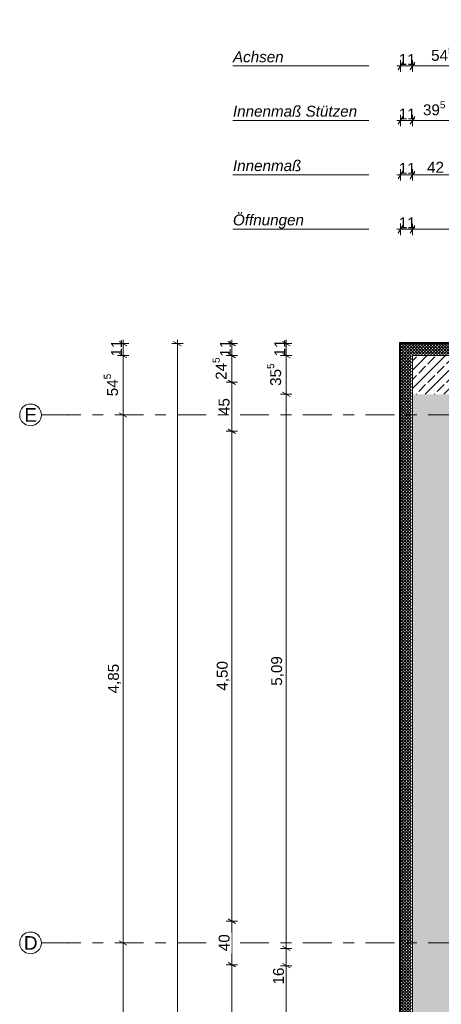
# Model space of a CAD drawing. Header units: metres. Extents: x -3.6 to 84.5, y -11 to 16.8.
# Tile 5 of 78: x -3.6 to 0.3, y 7.7 to 16.8. Entities that reach past the tile are written whole.
import ezdxf

# ---------------------------------------------------------------- set-up
doc = ezdxf.new("R2010")
doc.units = ezdxf.units.M
doc.header["$MEASUREMENT"] = 0
doc.linetypes.add('Strichlinie doppelt', pattern=[0.546806, 0.264583, -0.105833, 0.070556, -0.105833])
doc.linetypes.add('Wipeout_Contour', pattern=[1, 0, -1])
for name, color, linetype in [('152 - Bemaßung_ Beschriftung.Ausbau', 7, 'Continuous'), ('451 - Universal.Achsen Raster', 7, 'Continuous'), ('603 - Struktur.Bodenplatte_ Decke Roh', 7, 'Continuous'), ('604 - Struktur.Wand Aussen', 7, 'Continuous')]:
    doc.layers.add(name, color=color, linetype=linetype)
doc.styles.add('ERSTELLTER_STIL_2', font='txt')
doc.styles.add('ERSTELLTER_STIL_3', font='txt')
doc.dimstyles.new('ERSTELLTER_STIL__1', dxfattribs={"dimtxt": 0.1, "dimasz": 0.0532, "dimexe": 0.18, "dimexo": 0.0625, "dimgap": 0, "dimtad": 1, "dimtih": 1, "dimtoh": 1, "dimzin": 0, "dimdsep": 46, "dimtxsty": 'ERSTELLTER_STIL_2', "dimblk": 'ARROWHEAD_2', "dimblk1": 'ARROWHEAD_2', "dimblk2": 'ARROWHEAD_2', "dimcen": 0.09, "dimse1": 1, "dimse2": 1, "dimclrd": 7, "dimclre": 7, "dimclrt": 7, "dimazin": 0, "dimtfac": 1, "dimtdec": 4, "dimtmove": 0, "dimatfit": 3, "dimfxl": 1, "dimtolj": 1, "dimtzin": 0, "dimarcsym": 0})
doc.dimstyles.new('ERSTELLTER_STIL__10', dxfattribs={"dimtxt": 0.1, "dimasz": 0.0532, "dimexe": 0.18, "dimexo": 0.0625, "dimgap": 0, "dimtad": 1, "dimtih": 1, "dimtoh": 1, "dimzin": 0, "dimdsep": 46, "dimtxsty": 'ERSTELLTER_STIL_2', "dimblk": 'ARROWHEAD_2', "dimblk1": 'ARROWHEAD_2', "dimblk2": 'ARROWHEAD_2', "dimcen": 0.09, "dimse1": 1, "dimse2": 1, "dimclrd": 256, "dimclre": 256, "dimclrt": 256, "dimazin": 0, "dimtfac": 1, "dimtdec": 4, "dimtmove": 2, "dimatfit": 3, "dimfxl": 1, "dimtolj": 1, "dimtzin": 0, "dimarcsym": 0})
doc.dimstyles.new('ERSTELLTER_STIL__11', dxfattribs={"dimtxt": 0.1, "dimasz": 0.0532, "dimexe": 0.18, "dimexo": 0.0625, "dimgap": 0, "dimtad": 1, "dimtih": 1, "dimtoh": 1, "dimzin": 0, "dimdsep": 46, "dimtxsty": 'ERSTELLTER_STIL_2', "dimblk": 'ARROWHEAD_2', "dimblk1": 'ARROWHEAD_2', "dimblk2": 'ARROWHEAD_2', "dimcen": 0.09, "dimse1": 1, "dimse2": 1, "dimclrd": 256, "dimclre": 256, "dimclrt": 256, "dimazin": 0, "dimtfac": 1, "dimtdec": 4, "dimtmove": 0, "dimatfit": 3, "dimfxl": 1, "dimtolj": 1, "dimtzin": 0, "dimarcsym": 0})
doc.dimstyles.new('ERSTELLTER_STIL__2', dxfattribs={"dimtxt": 0.1, "dimasz": 0.0532, "dimexe": 0.18, "dimexo": 0.0625, "dimgap": 0, "dimtad": 1, "dimtih": 1, "dimtoh": 1, "dimzin": 0, "dimdsep": 46, "dimtxsty": 'ERSTELLTER_STIL_2', "dimblk": 'ARROWHEAD_2', "dimblk1": 'ARROWHEAD_2', "dimblk2": 'ARROWHEAD_2', "dimcen": 0.09, "dimse1": 1, "dimse2": 1, "dimclrd": 7, "dimclre": 7, "dimclrt": 7, "dimazin": 0, "dimtfac": 1, "dimtdec": 4, "dimtmove": 2, "dimatfit": 3, "dimfxl": 1, "dimtolj": 1, "dimtzin": 0, "dimarcsym": 0})
doc.dimstyles.new('ERSTELLTER_STIL__3', dxfattribs={"dimtxt": 0.1, "dimasz": 0.0532, "dimexe": 0.18, "dimexo": 0.0625, "dimgap": 0, "dimtad": 1, "dimzin": 0, "dimdsep": 46, "dimtxsty": 'ERSTELLTER_STIL_2', "dimblk": 'ARROWHEAD_2', "dimblk1": 'ARROWHEAD_2', "dimblk2": 'ARROWHEAD_2', "dimcen": 0.09, "dimse1": 1, "dimse2": 1, "dimclrd": 7, "dimclre": 7, "dimclrt": 7, "dimazin": 0, "dimtfac": 1, "dimtdec": 4, "dimtmove": 0, "dimatfit": 3, "dimfxl": 1, "dimtolj": 1, "dimtzin": 0, "dimarcsym": 0})
doc.dimstyles.new('ERSTELLTER_STIL__4', dxfattribs={"dimtxt": 0.1, "dimasz": 0.0532, "dimexe": 0.18, "dimexo": 0.0625, "dimgap": 0, "dimtad": 1, "dimzin": 0, "dimdsep": 46, "dimtxsty": 'ERSTELLTER_STIL_2', "dimblk": 'ARROWHEAD_2', "dimblk1": 'ARROWHEAD_2', "dimblk2": 'ARROWHEAD_2', "dimcen": 0.09, "dimse1": 1, "dimse2": 1, "dimclrd": 7, "dimclre": 7, "dimclrt": 7, "dimazin": 0, "dimtfac": 1, "dimtdec": 4, "dimtmove": 2, "dimatfit": 3, "dimfxl": 1, "dimtolj": 1, "dimtzin": 0, "dimarcsym": 0})
doc.dimstyles.new('ERSTELLTER_STIL__8', dxfattribs={"dimtxt": 0.1, "dimasz": 0.0532, "dimexe": 0.18, "dimexo": 0.0625, "dimgap": 0, "dimtad": 1, "dimzin": 0, "dimdsep": 46, "dimtxsty": 'ERSTELLTER_STIL_2', "dimblk": 'ARROWHEAD_2', "dimblk1": 'ARROWHEAD_2', "dimblk2": 'ARROWHEAD_2', "dimcen": 0.09, "dimse1": 1, "dimse2": 1, "dimclrd": 256, "dimclre": 256, "dimclrt": 256, "dimazin": 0, "dimtfac": 1, "dimtdec": 4, "dimtmove": 2, "dimatfit": 3, "dimfxl": 1, "dimtolj": 1, "dimtzin": 0, "dimarcsym": 0})
doc.dimstyles.new('ERSTELLTER_STIL__9', dxfattribs={"dimtxt": 0.1, "dimasz": 0.0532, "dimexe": 0.18, "dimexo": 0.0625, "dimgap": 0, "dimtad": 1, "dimzin": 0, "dimdsep": 46, "dimtxsty": 'ERSTELLTER_STIL_2', "dimblk": 'ARROWHEAD_2', "dimblk1": 'ARROWHEAD_2', "dimblk2": 'ARROWHEAD_2', "dimcen": 0.09, "dimse1": 1, "dimse2": 1, "dimclrd": 256, "dimclre": 256, "dimclrt": 256, "dimazin": 0, "dimtfac": 1, "dimtdec": 4, "dimtmove": 0, "dimatfit": 3, "dimfxl": 1, "dimtolj": 1, "dimtzin": 0, "dimarcsym": 0})
pattern_1 = [(0, (0, 0), (0, 0.08660254), [0, -0.05]), (0, (0.025, 0.0433), (0, 0.08660254), [0, -0.05])]
pattern_2 = [(315, (0, 0), (0.014142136, 0.014142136), []), (45, (0, 0), (-0.014142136, 0.014142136), [])]
pattern_3 = [(45, (0, 0), (-0.0848528, 0.0848528), []), (45, (-0.04243, 0.04243), (-0.0848528, 0.0848528), [0.09, -0.03])]
pattern_4 = [(225, (0, 0), (-0.014142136, 0.014142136), []), (315, (0, 0), (0.014142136, 0.014142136), [])]

# ---------------------------------------------------------------- blocks, each defined once
blk = doc.blocks.new('*D26')
at = {"layer": '152 - Bemaßung_ Beschriftung.Ausbau', "color": 160, "linetype": 'Continuous', "lineweight": 5, "true_color": 0x3232ff}
for p, q in [((-2.6225, 8.3), (-2.7275, 8.3)), ((-2.71, 8.3202), (-2.64, 8.2798)), ((-2.675, 5.85), (-2.675, 8.3)), ((-2.6225, 5.85), (-2.7275, 5.85)), ((-2.71, 5.8702), (-2.64, 5.8298))]:
    blk.add_line(p, q, dxfattribs=at)
at = {"layer": '152 - Bemaßung_ Beschriftung.Ausbau', "color": 160, "lineweight": 5, "true_color": 0x3232ff, "insert": (-2.695, 6.942), "char_height": 0.1, "attachment_point": 7, "rotation": 90, "style": 'ERSTELLTER_STIL_2'}
blk.add_mtext('\\A1;{\\pql;\\fArial|b0|i0|c0|p38;2,45}', dxfattribs=at)
blk = doc.blocks.new('ARROWHEAD_2')
at = {"color": 0, "linetype": 'Continuous', "lineweight": 0}
for p, q in [((0, 0), (-1, 0)), ((-0.38, -0.66), (0.38, 0.66))]:
    blk.add_line(p, q, dxfattribs=at)
blk = doc.blocks.new('*D27')
at = {"layer": '152 - Bemaßung_ Beschriftung.Ausbau', "color": 160, "linetype": 'Continuous', "lineweight": 5, "true_color": 0x3232ff}
for p, q in [((-2.6225, 13.15), (-2.7275, 13.15)), ((-2.71, 13.1702), (-2.64, 13.1298)), ((-2.675, 8.3), (-2.675, 13.15)), ((-2.6225, 8.3), (-2.7275, 8.3)), ((-2.71, 8.3202), (-2.64, 8.2798))]:
    blk.add_line(p, q, dxfattribs=at)
at = {"layer": '152 - Bemaßung_ Beschriftung.Ausbau', "color": 160, "lineweight": 5, "true_color": 0x3232ff, "insert": (-2.695, 10.592), "char_height": 0.1, "attachment_point": 7, "rotation": 90, "style": 'ERSTELLTER_STIL_2'}
blk.add_mtext('\\A1;{\\pql;\\fArial|b0|i0|c0|p38;4,85}', dxfattribs=at)
blk = doc.blocks.new('*D28')
at = {"layer": '152 - Bemaßung_ Beschriftung.Ausbau', "color": 160, "linetype": 'Continuous', "lineweight": 5, "true_color": 0x3232ff}
for p, q in [((-2.6225, 13.695), (-2.7275, 13.695)), ((-2.71, 13.7152), (-2.64, 13.6748)), ((-2.675, 13.15), (-2.675, 13.695)), ((-2.6225, 13.15), (-2.7275, 13.15)), ((-2.71, 13.1702), (-2.64, 13.1298))]:
    blk.add_line(p, q, dxfattribs=at)
at = {"layer": '152 - Bemaßung_ Beschriftung.Ausbau', "color": 160, "lineweight": 5, "true_color": 0x3232ff, "char_height": 0.1, "attachment_point": 7, "rotation": 90, "style": 'ERSTELLTER_STIL_2'}
for s, insert in [('\\A1;{\\pql;\\fArial|b0|i0|c0|p38;54\\fArial|b0|i0|c0|p38;\\A1{\\H.66x;\\S5^  ;}}', (-2.6934, 13.3216)), ('\\A1;{\\pql;\\fArial|b0|i0|c0|p38;11}', (-2.6845, 13.6866))]:
    blk.add_mtext(s, dxfattribs=dict(at, insert=insert))
blk = doc.blocks.new('*D29')
at = {"layer": '152 - Bemaßung_ Beschriftung.Ausbau', "color": 160, "linetype": 'Continuous', "lineweight": 5, "true_color": 0x3232ff}
for p, q in [((-2.675, 13.805), (-2.675, 13.8392)), ((-2.6225, 13.805), (-2.7275, 13.805)), ((-2.64, 13.7848), (-2.71, 13.8252)), ((-2.675, 13.695), (-2.675, 13.805)), ((-2.6225, 13.695), (-2.7275, 13.695)), ((-2.71, 13.7152), (-2.64, 13.6748))]:
    blk.add_line(p, q, dxfattribs=at)
blk = doc.blocks.new('*D30')
at = {"layer": '152 - Bemaßung_ Beschriftung.Ausbau', "color": 160, "linetype": 'Continuous', "lineweight": 5, "true_color": 0x3232ff}
for p, q in [((-0.1048, 16.39), (-0.1452, 16.32)), ((-0.125, 16.3025), (-0.125, 16.4075)), ((0.0052, 16.39), (-0.0352, 16.32)), ((-0.1592, 16.355), (-0.125, 16.355)), ((-0.125, 16.355), (-0.015, 16.355))]:
    blk.add_line(p, q, dxfattribs=at)
at = {"layer": '152 - Bemaßung_ Beschriftung.Ausbau', "color": 160, "lineweight": 5, "true_color": 0x3232ff, "insert": (-0.1413, 16.3645), "char_height": 0.1, "attachment_point": 7, "style": 'ERSTELLTER_STIL_2'}
blk.add_mtext('\\A1;{\\pql;\\fArial|b0|i0|c0|p38;11}', dxfattribs=at)
blk = doc.blocks.new('*D31')
at = {"layer": '152 - Bemaßung_ Beschriftung.Ausbau', "color": 160, "linetype": 'Continuous', "lineweight": 5, "true_color": 0x3232ff}
for p, q in [((0.0052, 16.39), (-0.0352, 16.32)), ((-0.015, 16.3025), (-0.015, 16.4075)), ((0.5502, 16.39), (0.5098, 16.32)), ((0.53, 16.3025), (0.53, 16.4075)), ((-0.125, 16.355), (-0.015, 16.355)), ((-0.015, 16.355), (0.53, 16.355)), ((0.53, 16.355), (4.13, 16.355))]:
    blk.add_line(p, q, dxfattribs=at)
at = {"layer": '152 - Bemaßung_ Beschriftung.Ausbau', "color": 160, "lineweight": 5, "true_color": 0x3232ff, "insert": (0.1566, 16.3734), "char_height": 0.1, "attachment_point": 7, "style": 'ERSTELLTER_STIL_2'}
blk.add_mtext('\\A1;{\\pql;\\fArial|b0|i0|c0|p38;54\\fArial|b0|i0|c0|p38;\\A1{\\H.66x;\\S5^  ;}}', dxfattribs=at)
blk = doc.blocks.new('*D120')
at = {"layer": '152 - Bemaßung_ Beschriftung.Ausbau', "color": 7, "linetype": 'Continuous', "lineweight": 5}
for p, q in [((-1.1225, 8.09), (-1.2275, 8.09)), ((-1.21, 8.1102), (-1.14, 8.0698)), ((-1.175, 5.955), (-1.175, 8.09)), ((-1.21, 5.9752), (-1.14, 5.9348)), ((-1.1225, 5.955), (-1.2275, 5.955))]:
    blk.add_line(p, q, dxfattribs=at)
at = {"layer": '152 - Bemaßung_ Beschriftung.Ausbau', "color": 7, "lineweight": 5, "char_height": 0.1, "attachment_point": 7, "rotation": 90, "style": 'ERSTELLTER_STIL_2'}
for s, insert in [('\\A1;{\\pql;\\fArial|b0|i0|c0|p38;16}', (-1.195, 7.918)), ('\\A1;{\\pql;\\fArial|b0|i0|c0|p38;2,13\\fArial|b0|i0|c0|p38;\\A1{\\H.66x;\\S5^  ;}}', (-1.1756, 6.7885))]:
    blk.add_mtext(s, dxfattribs=dict(at, insert=insert))
blk = doc.blocks.new('*D121')
at = {"layer": '152 - Bemaßung_ Beschriftung.Ausbau', "color": 7, "linetype": 'Continuous', "lineweight": 5}
for p, q in [((-1.1225, 8.25), (-1.2275, 8.25)), ((-1.21, 8.2702), (-1.14, 8.2298)), ((-1.175, 8.09), (-1.175, 8.25)), ((-1.1225, 8.09), (-1.2275, 8.09)), ((-1.21, 8.1102), (-1.14, 8.0698))]:
    blk.add_line(p, q, dxfattribs=at)
blk = doc.blocks.new('*D122')
at = {"layer": '152 - Bemaßung_ Beschriftung.Ausbau', "color": 7, "linetype": 'Continuous', "lineweight": 5}
for p, q in [((-1.1225, 13.34), (-1.2275, 13.34)), ((-1.21, 13.3602), (-1.14, 13.3198)), ((-1.175, 8.25), (-1.175, 13.34)), ((-1.1225, 8.25), (-1.2275, 8.25)), ((-1.21, 8.2702), (-1.14, 8.2298))]:
    blk.add_line(p, q, dxfattribs=at)
at = {"layer": '152 - Bemaßung_ Beschriftung.Ausbau', "color": 7, "lineweight": 5, "insert": (-1.195, 10.662), "char_height": 0.1, "attachment_point": 7, "rotation": 90, "style": 'ERSTELLTER_STIL_2'}
blk.add_mtext('\\A1;{\\pql;\\fArial|b0|i0|c0|p38;5,09}', dxfattribs=at)
blk = doc.blocks.new('*D123')
at = {"layer": '152 - Bemaßung_ Beschriftung.Ausbau', "color": 7, "linetype": 'Continuous', "lineweight": 5}
for p, q in [((-1.1225, 13.695), (-1.2275, 13.695)), ((-1.21, 13.7152), (-1.14, 13.6748)), ((-1.175, 13.34), (-1.175, 13.695)), ((-1.1225, 13.34), (-1.2275, 13.34)), ((-1.21, 13.3602), (-1.14, 13.3198))]:
    blk.add_line(p, q, dxfattribs=at)
at = {"layer": '152 - Bemaßung_ Beschriftung.Ausbau', "color": 7, "lineweight": 5, "char_height": 0.1, "attachment_point": 7, "rotation": 90, "style": 'ERSTELLTER_STIL_2'}
for s, insert in [('\\A1;{\\pql;\\fArial|b0|i0|c0|p38;35\\fArial|b0|i0|c0|p38;\\A1{\\H.66x;\\S5^  ;}}', (-1.1933, 13.4166)), ('\\A1;{\\pql;\\fArial|b0|i0|c0|p38;11}', (-1.1845, 13.6872))]:
    blk.add_mtext(s, dxfattribs=dict(at, insert=insert))
blk = doc.blocks.new('*D124')
at = {"layer": '152 - Bemaßung_ Beschriftung.Ausbau', "color": 7, "linetype": 'Continuous', "lineweight": 5}
for p, q in [((-1.175, 13.805), (-1.175, 13.8392)), ((-1.1225, 13.805), (-1.2275, 13.805)), ((-1.14, 13.7848), (-1.21, 13.8252)), ((-1.175, 13.695), (-1.175, 13.805)), ((-1.1225, 13.695), (-1.2275, 13.695)), ((-1.21, 13.7152), (-1.14, 13.6748))]:
    blk.add_line(p, q, dxfattribs=at)
blk = doc.blocks.new('*D126')
at = {"layer": '152 - Bemaßung_ Beschriftung.Ausbau', "color": 7, "linetype": 'Continuous', "lineweight": 5}
for p, q in [((-2.175, 13.805), (-2.175, 13.8392)), ((-2.1225, 13.805), (-2.2275, 13.805)), ((-2.14, 13.7848), (-2.21, 13.8252)), ((-2.175, -0.105), (-2.175, 13.805)), ((-2.21, -0.0848), (-2.14, -0.1252)), ((-2.1225, -0.105), (-2.2275, -0.105)), ((-2.175, -0.1392), (-2.175, -0.105))]:
    blk.add_line(p, q, dxfattribs=at)
at = {"layer": '152 - Bemaßung_ Beschriftung.Ausbau', "color": 7, "lineweight": 5, "insert": (-2.195, 6.679), "char_height": 0.1, "attachment_point": 7, "rotation": 90, "style": 'ERSTELLTER_STIL_2'}
blk.add_mtext('\\A1;{\\pql;\\fArial|b0|i0|c0|p38;13,91}', dxfattribs=at)
blk = doc.blocks.new('*D132')
at = {"layer": '152 - Bemaßung_ Beschriftung.Ausbau', "color": 7, "linetype": 'Continuous', "lineweight": 5}
for p, q in [((-1.6225, 8.1), (-1.7275, 8.1)), ((-1.71, 8.1202), (-1.64, 8.0798)), ((-1.675, 6), (-1.675, 8.1)), ((-1.6225, 6), (-1.7275, 6)), ((-1.71, 6.0202), (-1.64, 5.9798))]:
    blk.add_line(p, q, dxfattribs=at)
at = {"layer": '152 - Bemaßung_ Beschriftung.Ausbau', "color": 7, "lineweight": 5, "insert": (-1.695, 6.917), "char_height": 0.1, "attachment_point": 7, "rotation": 90, "style": 'ERSTELLTER_STIL_2'}
blk.add_mtext('\\A1;{\\pql;\\fArial|b0|i0|c0|p38;2,10}', dxfattribs=at)
blk = doc.blocks.new('*D133')
at = {"layer": '152 - Bemaßung_ Beschriftung.Ausbau', "color": 7, "linetype": 'Continuous', "lineweight": 5}
for p, q in [((-1.71, 8.5202), (-1.64, 8.4798)), ((-1.6225, 8.5), (-1.7275, 8.5)), ((-1.675, 8.1), (-1.675, 8.5)), ((-1.6225, 8.1), (-1.7275, 8.1)), ((-1.71, 8.1202), (-1.64, 8.0798))]:
    blk.add_line(p, q, dxfattribs=at)
at = {"color": 254, "linetype": 'Wipeout_Contour', "lineweight": 0, "ltscale": 33.993719}
blk.add_wipeout([(-1.6763, 8.2053), (-1.6763, 8.3946), (-1.8138, 8.3946), (-1.8138, 8.2053)], dxfattribs=at).dxf.layer = '152 - Bemaßung_ Beschriftung.Ausbau'
at = {"layer": '152 - Bemaßung_ Beschriftung.Ausbau', "color": 7, "lineweight": 5, "insert": (-1.695, 8.2241), "char_height": 0.1, "attachment_point": 7, "rotation": 90, "style": 'ERSTELLTER_STIL_2'}
blk.add_mtext('\\A1;{\\pql;\\fArial|b0|i0|c0|p38;40}', dxfattribs=at)
blk = doc.blocks.new('*D134')
at = {"layer": '152 - Bemaßung_ Beschriftung.Ausbau', "color": 7, "linetype": 'Continuous', "lineweight": 5}
for p, q in [((-1.6225, 13), (-1.7275, 13)), ((-1.71, 13.0202), (-1.64, 12.9798)), ((-1.675, 8.5), (-1.675, 13)), ((-1.71, 8.5202), (-1.64, 8.4798)), ((-1.6225, 8.5), (-1.7275, 8.5))]:
    blk.add_line(p, q, dxfattribs=at)
at = {"layer": '152 - Bemaßung_ Beschriftung.Ausbau', "color": 7, "lineweight": 5, "insert": (-1.695, 10.617), "char_height": 0.1, "attachment_point": 7, "rotation": 90, "style": 'ERSTELLTER_STIL_2'}
blk.add_mtext('\\A1;{\\pql;\\fArial|b0|i0|c0|p38;4,50}', dxfattribs=at)
blk = doc.blocks.new('*D135')
at = {"layer": '152 - Bemaßung_ Beschriftung.Ausbau', "color": 7, "linetype": 'Continuous', "lineweight": 5}
for p, q in [((-1.6225, 13.45), (-1.7275, 13.45)), ((-1.71, 13.4702), (-1.64, 13.4298)), ((-1.675, 13), (-1.675, 13.45)), ((-1.6225, 13), (-1.7275, 13)), ((-1.71, 13.0202), (-1.64, 12.9798))]:
    blk.add_line(p, q, dxfattribs=at)
at = {"layer": '152 - Bemaßung_ Beschriftung.Ausbau', "color": 7, "lineweight": 5, "insert": (-1.695, 13.1491), "char_height": 0.1, "attachment_point": 7, "rotation": 90, "style": 'ERSTELLTER_STIL_2'}
blk.add_mtext('\\A1;{\\pql;\\fArial|b0|i0|c0|p38;45}', dxfattribs=at)
blk = doc.blocks.new('*D136')
at = {"layer": '152 - Bemaßung_ Beschriftung.Ausbau', "color": 7, "linetype": 'Continuous', "lineweight": 5}
for p, q in [((-1.6225, 13.695), (-1.7275, 13.695)), ((-1.71, 13.7152), (-1.64, 13.6748)), ((-1.675, 13.45), (-1.675, 13.695)), ((-1.6225, 13.45), (-1.7275, 13.45)), ((-1.71, 13.4702), (-1.64, 13.4298))]:
    blk.add_line(p, q, dxfattribs=at)
at = {"layer": '152 - Bemaßung_ Beschriftung.Ausbau', "color": 7, "lineweight": 5, "char_height": 0.1, "attachment_point": 7, "rotation": 90, "style": 'ERSTELLTER_STIL_2'}
for s, insert in [('\\A1;{\\pql;\\fArial|b0|i0|c0|p38;24\\fArial|b0|i0|c0|p38;\\A1{\\H.66x;\\S5^  ;}}', (-1.6939, 13.4716)), ('\\A1;{\\pql;\\fArial|b0|i0|c0|p38;11}', (-1.6845, 13.6847))]:
    blk.add_mtext(s, dxfattribs=dict(at, insert=insert))
blk = doc.blocks.new('*D137')
at = {"layer": '152 - Bemaßung_ Beschriftung.Ausbau', "color": 7, "linetype": 'Continuous', "lineweight": 5}
for p, q in [((-1.675, 13.805), (-1.675, 13.8392)), ((-1.6225, 13.805), (-1.7275, 13.805)), ((-1.64, 13.7848), (-1.71, 13.8252)), ((-1.675, 13.695), (-1.675, 13.805)), ((-1.6225, 13.695), (-1.7275, 13.695)), ((-1.71, 13.7152), (-1.64, 13.6748))]:
    blk.add_line(p, q, dxfattribs=at)
blk = doc.blocks.new('*D138')
at = {"layer": '152 - Bemaßung_ Beschriftung.Ausbau', "color": 7, "linetype": 'Continuous', "lineweight": 5}
for p, q in [((-0.1592, 15.855), (-0.125, 15.855)), ((-0.1048, 15.89), (-0.1452, 15.82)), ((-0.125, 15.8025), (-0.125, 15.9075)), ((-0.125, 15.855), (-0.015, 15.855)), ((0.0052, 15.89), (-0.0352, 15.82))]:
    blk.add_line(p, q, dxfattribs=at)
at = {"layer": '152 - Bemaßung_ Beschriftung.Ausbau', "color": 7, "lineweight": 5, "insert": (-0.1401, 15.8645), "char_height": 0.1, "attachment_point": 7, "style": 'ERSTELLTER_STIL_2'}
blk.add_mtext('\\A1;{\\pql;\\fArial|b0|i0|c0|p38;11}', dxfattribs=at)
blk = doc.blocks.new('*D139')
at = {"layer": '152 - Bemaßung_ Beschriftung.Ausbau', "color": 7, "linetype": 'Continuous', "lineweight": 5}
for p, q in [((-0.125, 15.855), (-0.015, 15.855)), ((0.0052, 15.89), (-0.0352, 15.82)), ((-0.015, 15.8025), (-0.015, 15.9075)), ((-0.015, 15.855), (0.38, 15.855)), ((0.4002, 15.89), (0.3598, 15.82)), ((0.38, 15.8025), (0.38, 15.9075)), ((0.38, 15.855), (0.68, 15.855))]:
    blk.add_line(p, q, dxfattribs=at)
at = {"layer": '152 - Bemaßung_ Beschriftung.Ausbau', "color": 7, "lineweight": 5, "insert": (0.0816, 15.8733), "char_height": 0.1, "attachment_point": 7, "style": 'ERSTELLTER_STIL_2'}
blk.add_mtext('\\A1;{\\pql;\\fArial|b0|i0|c0|p38;39\\fArial|b0|i0|c0|p38;\\A1{\\H.66x;\\S5^  ;}}', dxfattribs=at)
blk = doc.blocks.new('*D178')
at = {"layer": '152 - Bemaßung_ Beschriftung.Ausbau', "color": 7, "linetype": 'Continuous', "lineweight": 5}
for p, q in [((-0.1592, 14.855), (-0.125, 14.855)), ((-0.1048, 14.89), (-0.1452, 14.82)), ((-0.125, 14.8025), (-0.125, 14.9075)), ((-0.125, 14.855), (-0.015, 14.855)), ((0.0052, 14.89), (-0.0352, 14.82)), ((-0.015, 14.8025), (-0.015, 14.9075)), ((-0.015, 14.855), (31.315, 14.855))]:
    blk.add_line(p, q, dxfattribs=at)
at = {"layer": '152 - Bemaßung_ Beschriftung.Ausbau', "color": 7, "lineweight": 5, "insert": (-0.1401, 14.8645), "char_height": 0.1, "attachment_point": 7, "style": 'ERSTELLTER_STIL_2'}
blk.add_mtext('\\A1;{\\pql;\\fArial|b0|i0|c0|p38;11}', dxfattribs=at)
blk = doc.blocks.new('*D179')
at = {"layer": '152 - Bemaßung_ Beschriftung.Ausbau', "color": 7, "linetype": 'Continuous', "lineweight": 5}
for p, q in [((0.0052, 14.89), (-0.0352, 14.82)), ((-0.015, 14.855), (31.315, 14.855))]:
    blk.add_line(p, q, dxfattribs=at)
blk = doc.blocks.new('*D180')
at = {"layer": '152 - Bemaßung_ Beschriftung.Ausbau', "color": 7, "linetype": 'Continuous', "lineweight": 5}
for p, q in [((0.0052, 14.89), (-0.0352, 14.82)), ((-0.015, 14.855), (31.315, 14.855)), ((31.3352, 14.89), (31.2948, 14.82)), ((31.315, 14.8025), (31.315, 14.9075))]:
    blk.add_line(p, q, dxfattribs=at)
at = {"layer": '152 - Bemaßung_ Beschriftung.Ausbau', "color": 7, "lineweight": 5, "insert": (15.479, 14.875), "char_height": 0.1, "attachment_point": 7, "style": 'ERSTELLTER_STIL_2'}
blk.add_mtext('\\A1;{\\pql;\\fArial|b0|i0|c0|p38;31,33}', dxfattribs=at)
blk = doc.blocks.new('*D245')
at = {"layer": '152 - Bemaßung_ Beschriftung.Ausbau', "color": 7, "linetype": 'Continuous', "lineweight": 5}
for p, q in [((-0.1048, 15.39), (-0.1452, 15.32)), ((-0.125, 15.3025), (-0.125, 15.4075)), ((0.0052, 15.39), (-0.0352, 15.32)), ((-0.015, 15.3025), (-0.015, 15.4075)), ((-0.1592, 15.355), (-0.125, 15.355)), ((-0.125, 15.355), (-0.015, 15.355)), ((-0.015, 15.355), (0.405, 15.355))]:
    blk.add_line(p, q, dxfattribs=at)
at = {"layer": '152 - Bemaßung_ Beschriftung.Ausbau', "color": 7, "lineweight": 5, "insert": (-0.1401, 15.3645), "char_height": 0.1, "attachment_point": 7, "style": 'ERSTELLTER_STIL_2'}
blk.add_mtext('\\A1;{\\pql;\\fArial|b0|i0|c0|p38;11}', dxfattribs=at)
blk = doc.blocks.new('*D246')
at = {"layer": '152 - Bemaßung_ Beschriftung.Ausbau', "color": 7, "linetype": 'Continuous', "lineweight": 5}
for p, q in [((0.0052, 15.39), (-0.0352, 15.32)), ((-0.015, 15.355), (0.405, 15.355))]:
    blk.add_line(p, q, dxfattribs=at)
blk = doc.blocks.new('*D247')
at = {"layer": '152 - Bemaßung_ Beschriftung.Ausbau', "color": 7, "linetype": 'Continuous', "lineweight": 5}
for p, q in [((0.0052, 15.39), (-0.0352, 15.32)), ((0.4252, 15.39), (0.3848, 15.32)), ((0.405, 15.3025), (0.405, 15.4075)), ((-0.015, 15.355), (0.405, 15.355))]:
    blk.add_line(p, q, dxfattribs=at)
at = {"layer": '152 - Bemaßung_ Beschriftung.Ausbau', "color": 7, "lineweight": 5, "insert": (0.1191, 15.375), "char_height": 0.1, "attachment_point": 7, "style": 'ERSTELLTER_STIL_2'}
blk.add_mtext('\\A1;{\\pql;\\fArial|b0|i0|c0|p38;42}', dxfattribs=at)

msp = doc.modelspace()

# ---------------------------------------------------------------- hatches: boundary and pattern name
at = {"layer": '604 - Struktur.Wand Aussen', "linetype": 'Continuous', "lineweight": 0, "true_color": 0x000000}
h = msp.add_hatch(dxfattribs=at)
h.set_pattern_fill('Verputz_0001', color=18, style=0, pattern_type=2)
h.set_pattern_definition(pattern_1)
h.paths.add_polyline_path([(-0.125, 13.815), (-0.135, 13.815), (-0.125, 13.8062)])
h = msp.add_hatch(dxfattribs=at)
h.set_pattern_fill('Verputz_0001', color=18, style=0, pattern_type=2)
h.set_pattern_definition(pattern_1)
h.paths.add_polyline_path([(-0.125, 13.8062), (-0.135, 13.815), (-0.135, 13.805), (-0.125, 13.805)])
h = msp.add_hatch(dxfattribs=at)
h.set_pattern_fill('Verputz_0001', color=18, style=0, pattern_type=2)
h.set_pattern_definition(pattern_1)
h.paths.add_polyline_path([(-0.1252, -0.105), (-0.125, -0.1048), (-0.125, 13.805), (-0.135, 13.805), (-0.135, -0.105)])
h = msp.add_hatch(dxfattribs=at)
h.set_pattern_fill('Verputz_0001', color=18, style=0, pattern_type=2)
h.set_pattern_definition(pattern_1)
h.paths.add_polyline_path([(-0.125, 13.8062), (-0.1237, 13.805), (11.48, 13.805), (11.48, 13.815), (-0.125, 13.815)])
h = msp.add_hatch(dxfattribs=at)
h.set_pattern_fill('Verputz_0001', color=18, style=0, pattern_type=2)
h.set_pattern_definition(pattern_1)
h.paths.add_polyline_path([(-0.1237, 13.805), (-0.125, 13.8062), (-0.125, 13.805)])
h = msp.add_hatch(dxfattribs=at)
h.set_pattern_fill('Dämmung__hart_2_0001', color=18, style=0, pattern_type=2)
h.set_pattern_definition(pattern_2)
h.paths.add_polyline_path([(-0.025, 13.705), (-0.025, 13.718), (-0.1237, 13.805), (-0.125, 13.805), (-0.125, 13.705)])
h = msp.add_hatch(dxfattribs=at)
h.set_pattern_fill('Dämmung__hart_2_0001', color=18, style=0, pattern_type=2)
h.set_pattern_definition(pattern_2)
h.paths.add_polyline_path([(-0.025, 13.805), (-0.1237, 13.805), (-0.025, 13.718)])
h = msp.add_hatch(dxfattribs=at)
h.set_pattern_fill('Dämmung__hart_2_0001', color=18, style=0, pattern_type=2)
h.set_pattern_definition(pattern_4)
h.paths.add_polyline_path([(-0.025, 13.718), (-0.0103, 13.705), (11.48, 13.705), (11.48, 13.805), (-0.025, 13.805)])
h = msp.add_hatch(dxfattribs=at)
h.set_pattern_fill('Dämmung__hart_2_0001', color=18, style=0, pattern_type=2)
h.set_pattern_definition(pattern_2)
h.paths.add_polyline_path([(-0.027, -0.005), (-0.025, -0.003), (-0.025, 13.705), (-0.125, 13.705), (-0.125, -0.005)])
h = msp.add_hatch(dxfattribs=at)
h.set_pattern_fill('Dämmung__hart_2_0001', color=18, style=0, pattern_type=2)
h.set_pattern_definition(pattern_4)
h.paths.add_polyline_path([(-0.015, 13.705), (-0.015, 13.7092), (-0.025, 13.718), (-0.025, 13.705)])
h = msp.add_hatch(dxfattribs=at)
h.set_pattern_fill('Dämmung__hart_2_0001', color=18, style=0, pattern_type=2)
h.set_pattern_definition(pattern_4)
h.paths.add_polyline_path([(-0.0103, 13.705), (-0.015, 13.7092), (-0.015, 13.705)])
h = msp.add_hatch(dxfattribs=at)
h.set_pattern_fill('Beton__Stahlbeton_0001', color=18, style=0, pattern_type=2)
h.set_pattern_definition(pattern_3)
h.paths.add_polyline_path([(0.0011, 13.695), (-0.015, 13.695), (-0.015, 13.34), (0.38, 13.34), (0.38, 13.3609)])
h = msp.add_hatch(dxfattribs=at)
h.set_pattern_fill('Beton__Stahlbeton_0001', color=18, style=0, pattern_type=2)
h.set_pattern_definition(pattern_3)
h.paths.add_polyline_path([(0.0011, 13.695), (0.38, 13.3609), (0.38, 13.45), (0.405, 13.45), (0.405, 13.695)])
h = msp.add_hatch(dxfattribs=at)
h.set_pattern_fill('Beton__Stahlbeton_0001', color=18, style=0, pattern_type=2)
h.set_pattern_definition(pattern_3)
h.paths.add_polyline_path([(0.38, 13.34), (-0.015, 13.34), (-0.015, 0.435), (0.38, 0.435), (0.38, 0.7), (0.405, 0.7), (0.405, 5.2), (0.38, 5.2), (0.38, 6), (0.405, 6), (0.405, 8.1), (0.38, 8.1), (0.38, 8.5), (0.405, 8.5), (0.405, 13), (0.38, 13)])

# ---------------------------------------------------------------- linework, layer by layer
at = {"layer": '152 - Bemaßung_ Beschriftung.Ausbau', "color": 160, "linetype": 'Continuous', "lineweight": 5, "true_color": 0x3232ff}
msp.add_line((-0.415, 16.355), (-1.665, 16.355), dxfattribs=at)
at = {"layer": '152 - Bemaßung_ Beschriftung.Ausbau', "color": 7, "linetype": 'Continuous', "lineweight": 5}
for p, q in [((-0.415, 15.855), (-1.665, 15.855)), ((-0.415, 15.355), (-1.665, 15.355)), ((-0.415, 14.855), (-1.665, 14.855))]:
    msp.add_line(p, q, dxfattribs=at)
at = {"layer": '451 - Universal.Achsen Raster', "color": 160, "linetype": 'Strichlinie doppelt', "lineweight": 9, "true_color": 0x3232ff}
for p, q in [((-3.175, 13.15), (-3.425, 13.15)), ((64.935, 13.15), (-3.175, 13.15)), ((-3.175, 8.3), (-3.425, 8.3)), ((64.935, 8.3), (-3.175, 8.3))]:
    msp.add_line(p, q, dxfattribs=at)
at = {"layer": '451 - Universal.Achsen Raster', "color": 160, "linetype": 'Continuous', "lineweight": 9, "true_color": 0x3232ff}
for centre in [(-3.525, 13.15), (-3.525, 8.3)]:
    msp.add_circle(centre, 0.1, dxfattribs=at)
at = {"layer": '451 - Universal.Achsen Raster', "color": 160, "linetype": 'Strichlinie doppelt', "lineweight": 9, "true_color": 0x3232ff}
for p in [(-3.175, 13.15), (-3.175, 13.15), (-3.175, 8.3), (-3.175, 8.3)]:
    msp.add_point(p, dxfattribs=at)
at = {"layer": '603 - Struktur.Bodenplatte_ Decke Roh', "color": 7, "linetype": 'Continuous', "lineweight": 13, "flags": 128}
msp.add_lwpolyline([(-0.015, 0.005), (52.315, 0.005), (52.315, 0.045), (54.38, 0.045), (54.38, 0.005), (62.275, 0.005), (62.275, 13.695), (-0.015, 13.695)], close=True, dxfattribs=at)
at = {"layer": '604 - Struktur.Wand Aussen', "color": 7, "linetype": 'Continuous', "lineweight": 5}
for p, q in [((-0.1237, 13.805), (-0.125, 13.805)), ((-0.1237, 13.805), (-0.125, 13.805)), ((-0.025, 13.805), (-0.1237, 13.805)), ((-0.025, 13.805), (-0.1237, 13.805)), ((11.48, 13.805), (-0.025, 13.805))]:
    msp.add_line(p, q, dxfattribs=at)
at = {"layer": '604 - Struktur.Wand Aussen', "color": 7, "linetype": 'Continuous', "lineweight": 13}
for p, q in [((-0.125, 13.805), (-0.125, 13.705)), ((-0.125, 13.705), (-0.125, -0.005)), ((-0.015, 13.695), (0.0011, 13.695)), ((-0.015, 13.695), (0.0011, 13.695)), ((0.405, 13.695), (0.0011, 13.695)), ((0.405, 13.695), (0.0011, 13.695))]:
    msp.add_line(p, q, dxfattribs=at)
at = {"layer": '604 - Struktur.Wand Aussen', "color": 7, "linetype": 'Continuous', "lineweight": 18}
for p, q in [((-0.015, 13.695), (-0.015, 13.34)), ((-0.015, 13.34), (-0.015, 0.435))]:
    msp.add_line(p, q, dxfattribs=at)
at = {"layer": '604 - Struktur.Wand Aussen', "color": 7, "linetype": 'Continuous', "lineweight": 13, "flags": 128}
for points in [[(-0.135, 13.815), (-0.125, 13.815)], [(-0.135, 13.815), (-0.135, -0.105)]]:
    msp.add_lwpolyline(points, dxfattribs=at)
at = {"layer": '604 - Struktur.Wand Aussen', "color": 7, "linetype": 'Continuous', "lineweight": 5, "flags": 128}
msp.add_lwpolyline([(11.48, 13.815), (-0.125, 13.815)], dxfattribs=at)

# ---------------------------------------------------------------- texts
at = {"layer": '152 - Bemaßung_ Beschriftung.Ausbau', "color": 160, "linetype": 'Continuous', "lineweight": 9, "true_color": 0x3232ff, "insert": (-1.665, 16.3877), "char_height": 0.1, "attachment_point": 7, "style": 'ERSTELLTER_STIL_3'}
msp.add_mtext('\\A1;{\\pql;\\fArial|b0|i1|c0|p38;Achsen}', dxfattribs=at)
at = {"layer": '152 - Bemaßung_ Beschriftung.Ausbau', "color": 7, "linetype": 'Continuous', "lineweight": 5, "char_height": 0.1, "attachment_point": 7, "style": 'ERSTELLTER_STIL_3'}
for s, insert in [('\\A1;{\\pql;\\fArial|b0|i1|c0|p38;Innenmaß\\fArial|b0|i1|c0|p38; Stützen}', (-1.665, 15.8876)), ('\\A1;{\\pql;\\fArial|b0|i1|c0|p38;Innenmaß}', (-1.665, 15.3876)), ('\\A1;{\\pql;\\fArial|b0|i1|c0|p38;Öffnungen}', (-1.665, 14.8609))]:
    msp.add_mtext(s, dxfattribs=dict(at, insert=insert))
at = {"layer": '451 - Universal.Achsen Raster', "color": 160, "lineweight": 9, "true_color": 0x3232ff, "char_height": 0.125, "attachment_point": 1, "style": 'ERSTELLTER_STIL_2'}
for s, insert in [('\\A1;{\\pql;\\pt0;\\fArial|b0|i0|c0|p38;E}', (-3.5821, 13.2125)), ('\\A1;{\\pql;\\pt0;\\fArial|b0|i0|c0|p38;D}', (-3.5867, 8.3625))]:
    msp.add_mtext(s, dxfattribs=dict(at, insert=insert))

# ---------------------------------------------------------------- dimensions: what is measured, and where the dimension line sits
at = {"layer": '152 - Bemaßung_ Beschriftung.Ausbau', "color": 160, "linetype": 'Continuous', "lineweight": 5, "true_color": 0x3232ff}
for base, p1, p2, dimstyle, picture, middle in [((0.52999, 16.355), (-0.015, 13.695), (0.52999, 16.355), 'ERSTELLTER_STIL__11', '*D31', (0.36786, 16.425)), ((-0.015, 16.355), (-0.125, 13.805), (-0.015, 13.695), 'ERSTELLTER_STIL__10', '*D30', (-0.0651, 16.4145))]:
    dim = msp.add_linear_dim(base=base, p1=p1, p2=p2, dimstyle=dimstyle, dxfattribs=at)
    dim.commit()
    dim.dimension.update_dxf_attribs({"geometry": picture, "text_midpoint": middle, "dimtype": 160})
at = {"layer": '152 - Bemaßung_ Beschriftung.Ausbau', "color": 7, "linetype": 'Continuous', "lineweight": 5}
for base, p1, p2, dimstyle, picture, middle in [((0.37999, 15.855), (-0.015, 13.695), (0.37999, 13.44998), 'ERSTELLTER_STIL__1', '*D139', (0.29286, 15.925)), ((-0.015, 15.855), (-0.125, 13.805), (-0.015, 13.695), 'ERSTELLTER_STIL__2', '*D138', (-0.0639, 15.9145)), ((31.315, 14.855), (-0.015, 13.695), (31.315, 13.455), 'ERSTELLTER_STIL__1', '*D180', (15.647, 14.925))]:
    dim = msp.add_linear_dim(base=base, p1=p1, p2=p2, dimstyle=dimstyle, dxfattribs=at)
    dim.commit()
    dim.dimension.update_dxf_attribs({"geometry": picture, "text_midpoint": middle, "dimtype": 160})
at = {"layer": '152 - Bemaßung_ Beschriftung.Ausbau', "color": 160, "linetype": 'Continuous', "lineweight": 5, "true_color": 0x3232ff}
for base, p1, p2, dimstyle, picture, middle in [((-2.675, 13.695), (-3.175, 13.14998), (-0.015, 13.695), 'ERSTELLTER_STIL__9', '*D28', (-2.745, 13.53286)), ((-2.675, 13.805), (-0.015, 13.695), (-0.125, 13.805), 'ERSTELLTER_STIL__8', '*D29', (-2.7345, 13.7628)), ((-2.675, 13.15), (-3.175, 8.3), (-3.175, 13.15), 'ERSTELLTER_STIL__9', '*D27', (-2.745, 10.7218)), ((-2.675, 8.3), (-3.175, 5.85), (-3.175, 8.3), 'ERSTELLTER_STIL__9', '*D26', (-2.745, 7.0718))]:
    dim = msp.add_linear_dim(base=base, p1=p1, p2=p2, angle=90, dimstyle=dimstyle, dxfattribs=at)
    dim.commit()
    dim.dimension.update_dxf_attribs({"geometry": picture, "text_midpoint": middle, "dimtype": 160, "text_rotation": 90})
at = {"layer": '152 - Bemaßung_ Beschriftung.Ausbau', "color": 7, "linetype": 'Continuous', "lineweight": 5}
for base, p1, p2, dimstyle, picture, middle in [((-2.175, 13.805), (-0.125, -0.105), (-0.125, 13.805), 'ERSTELLTER_STIL__3', '*D126', (-2.245, 6.847)), ((-1.675, 13.695), (0.37999, 13.44998), (-0.015, 13.695), 'ERSTELLTER_STIL__3', '*D136', (-1.745, 13.68286)), ((-1.675, 13.805), (-0.015, 13.695), (-0.125, 13.805), 'ERSTELLTER_STIL__4', '*D137', (-1.7345, 13.761)), ((-1.175, 13.695), (5.9424944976, 13.34), (-0.015, 13.695), 'ERSTELLTER_STIL__3', '*D123', (-1.2450000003, 13.6278662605)), ((-1.175, 13.805), (-0.015, 13.695), (-0.125, 13.805), 'ERSTELLTER_STIL__4', '*D124', (-1.2345, 13.7634)), ((-1.675, 13.45), (0.68, 13), (0.38, 13.45), 'ERSTELLTER_STIL__3', '*D135', (-1.745, 13.2253)), ((-1.175, 13.34), (4.13, 8.25), (5.9425, 13.34), 'ERSTELLTER_STIL__3', '*D122', (-1.245, 10.7918)), ((-1.175, 8.25), (4.13, 8.09), (4.13, 8.25), 'ERSTELLTER_STIL__3', '*D121', (-1.245, 7.9942)), ((-1.675, 8.1), (0.38, 6), (0.68, 8.1), 'ERSTELLTER_STIL__3', '*D132', (-1.745, 7.0468)), ((-1.175, 8.08998), (4.12999, 5.955), (4.12999, 8.08998), 'ERSTELLTER_STIL__3', '*D120', (-1.245, 7.05348))]:
    dim = msp.add_linear_dim(base=base, p1=p1, p2=p2, angle=90, dimstyle=dimstyle, dxfattribs=at)
    dim.commit()
    dim.dimension.update_dxf_attribs({"geometry": picture, "text_midpoint": middle, "dimtype": 160, "text_rotation": 90})

# ---------------------------------------------------------------- next in the draw order: dimensions: what is measured, and where the dimension line sits
dim = msp.add_linear_dim(base=(-1.675, 8.5), p1=(0.68, 8.1), p2=(0.68, 8.5), angle=90, dimstyle='ERSTELLTER_STIL__3', dxfattribs=at)
dim.commit()
dim.dimension.update_dxf_attribs({"geometry": '*D133', "text_midpoint": (-1.745, 8.3003), "dimtype": 160, "text_rotation": 90})

# ---------------------------------------------------------------- next in the draw order: dimensions: what is measured, and where the dimension line sits
for base, p1, p2, dimstyle, picture, middle in [((-0.015, 15.355), (-0.125, 13.805), (-0.015, 6.855), 'ERSTELLTER_STIL__2', '*D245', (-0.0639, 15.4145)), ((0.405, 15.355), (-0.015, 13.695), (0.405, 7.065), 'ERSTELLTER_STIL__1', '*D247', (0.1953, 15.425)), ((-0.015, 15.355), (-0.015, 6.855), (-0.015, 13.695), 'ERSTELLTER_STIL__1', '*D246', (-0.018146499, 15.4250000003)), ((-0.015, 14.855), (-0.125, 13.805), (-0.015, 6.855), 'ERSTELLTER_STIL__2', '*D178', (-0.0639, 14.9145)), ((-0.015, 14.855), (-0.015, 6.855), (-0.015, 13.695), 'ERSTELLTER_STIL__1', '*D179', (-0.018146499, 14.9250000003))]:
    dim = msp.add_linear_dim(base=base, p1=p1, p2=p2, dimstyle=dimstyle, dxfattribs=at)
    dim.commit()
    dim.dimension.update_dxf_attribs({"geometry": picture, "text_midpoint": middle, "dimtype": 160})
dim = msp.add_linear_dim(base=(-1.675, 13), p1=(0.68, 8.5), p2=(0.68, 13), angle=90, dimstyle='ERSTELLTER_STIL__3', dxfattribs=at)
dim.commit()
dim.dimension.update_dxf_attribs({"geometry": '*D134', "text_midpoint": (-1.745, 10.7468), "dimtype": 160, "text_rotation": 90})

doc.saveas('drawing.dxf')
